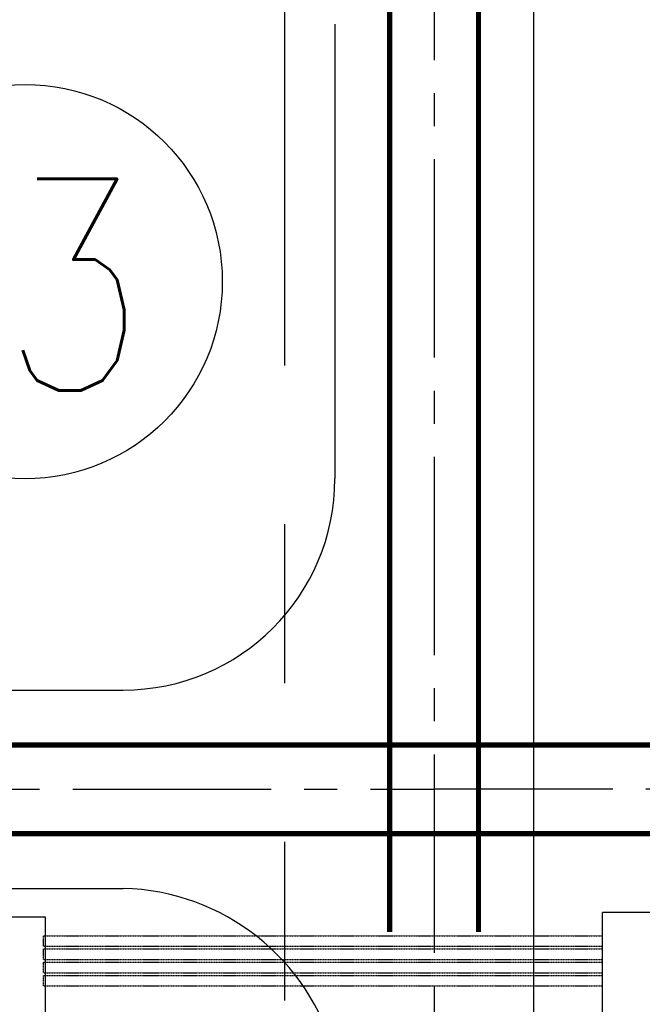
# Model space of a CAD drawing. Header units: inches. Extents: x -4968858 to -265257, y -220693 to 1871410.
# Tile 115 of 225: x -1911447 to -1899681, y 1187316 to 1205929. Entities that reach past the tile are written whole.
import ezdxf

# ---------------------------------------------------------------- set-up
doc = ezdxf.new("R2010")
doc.units = ezdxf.units.IN
doc.header["$MEASUREMENT"] = 0
for name, pattern in [('CENTER2', [1.125, 0.75, -0.125, 0.125, -0.125]), ('CONTINOUS', [0]), ('HIDDEN', [0.375, 0.25, -0.125]), ('PHANTOM', [2.5, 1.25, -0.25, 0.25, -0.25, 0.25, -0.25])]:
    doc.linetypes.add(name, pattern=pattern)
for name, color, linetype in [('ductbank', 100, 'Continuous'), ('grid-20m', 53, 'Continuous'), ('Ref Lines', 31, 'Continuous'), ('road', 1, 'Continuous')]:
    doc.layers.add(name, color=color, linetype=linetype)
doc.styles.add('ROMAND', font='romans.shx', dxfattribs={"height": 250})

# ---------------------------------------------------------------- blocks, each defined once
blk = doc.blocks.new('A$C335E2029')
at = {"linetype": 'Continuous', "lineweight": 30}
for p, q in [((-38975, 45659), (-38975, 10468)), ((-42725, 29960), (-42725, 21375)), ((-64937, 17375), (-46725, 17375)), ((-67704, 13625), (-46725, 13625))]:
    blk.add_line(p, q, dxfattribs=at)
at = {"linetype": 'CENTER2', "ltscale": 5000}
blk.add_line((-81430, 15500, 0), (-40850, 15500), dxfattribs=at)
blk.add_lwpolyline([(-40850, 55534), (-40850, 10468)], dxfattribs=at)
at = {"linetype": 'Continuous', "lineweight": 30}
for centre, radius, start, end in [((-46725, 21375), 4000, 270, 0), ((-46823, 9388), 4238, 14.7513, 88.6754)]:
    blk.add_arc(centre, radius, start, end, dxfattribs=at)
blk = doc.blocks.new('TFMR YARD')
at = {"color": 2, "linetype": 'CENTER2', "ltscale": 5000}
blk.add_line((-88173, 246538, 0), (-97173, 246538, 0), dxfattribs=at)
at = {"color": 3, "linetype": 'HIDDEN', "ltscale": 5000, "const_width": 100}
for points in [[(-98011, 287075), (-98011, 243838)], [(-96335, 287075), (-96335, 243838)]]:
    blk.add_lwpolyline(points, dxfattribs=at)
at = {"color": 3, "linetype": 'HIDDEN', "ltscale": 5000, "const_width": 100, "elevation": 0}
for points in [[(-88323, 247376), (-145073, 247376)], [(-88323, 245700), (-145073, 245700)]]:
    blk.add_lwpolyline(points, dxfattribs=at)
blk = doc.blocks.new('CABLE TRENCH')
blk.add_line((1147603, 229421), (1147603, 231721))
blk.add_lwpolyline([(1149603, 231154), (1149603, 231721), (1147603, 231721)])
blk.add_lwpolyline([(1137073, 231641), (1137073, 229641), (1134773, 229641), (1134773, 231641)], close=True)
at = {"layer": 'ductbank', "linetype": 'HIDDEN'}
for p, q in [((1137042, 231286), (1147603, 231286)), ((1137042, 231286), (1147603, 231286)), ((1137042, 231086), (1137042, 231286)), ((1137042, 231086), (1147603, 231086)), ((1137042, 231036), (1147603, 231036)), ((1137042, 230836), (1137042, 231036)), ((1137042, 230836), (1147603, 230836)), ((1137042, 230786), (1147603, 230786)), ((1137042, 230586), (1137042, 230786)), ((1137042, 230586), (1147603, 230586)), ((1137042, 230536), (1147603, 230536)), ((1137042, 230336), (1137042, 230536)), ((1137042, 230336), (1147603, 230336))]:
    blk.add_line(p, q, dxfattribs=at)

msp = doc.modelspace()

# ---------------------------------------------------------------- linework, layer by layer
at = {"lineweight": 25, "ltscale": 0.03}
msp.add_circle((-1911344.6, 1200977.5), 3726.5, dxfattribs=at)
at = {"layer": 'grid-20m', "linetype": 'PHANTOM', "ltscale": 12000}
msp.add_line((-1906442.1, 1754389.9), (-1906442.1, 635870.7), dxfattribs=at)

# ---------------------------------------------------------------- block references
at = {"color": 1, "linetype": 'CONTINOUS', "lineweight": 15}
msp.add_blockref('TFMR YARD', (-1806442, 944844), dxfattribs=at)
at = {"layer": 'Ref Lines', "color": 1, "linetype": 'CONTINOUS', "lineweight": 15}
msp.add_blockref('A$C335E2029', (-1862765.1, 1175881.6), dxfattribs=at)
at = {"layer": 'road', "lineweight": 30}
msp.add_blockref('CABLE TRENCH', (-3048036.9, 957327.8), dxfattribs=at)

# ---------------------------------------------------------------- texts
at = {"lineweight": 25, "ltscale": 0.03, "style": 'ROMAND', "width": 0.8}
msp.add_text('03', height=4000, dxfattribs=at).set_placement((-1914545.2, 1198917.3))

doc.saveas('drawing.dxf')
